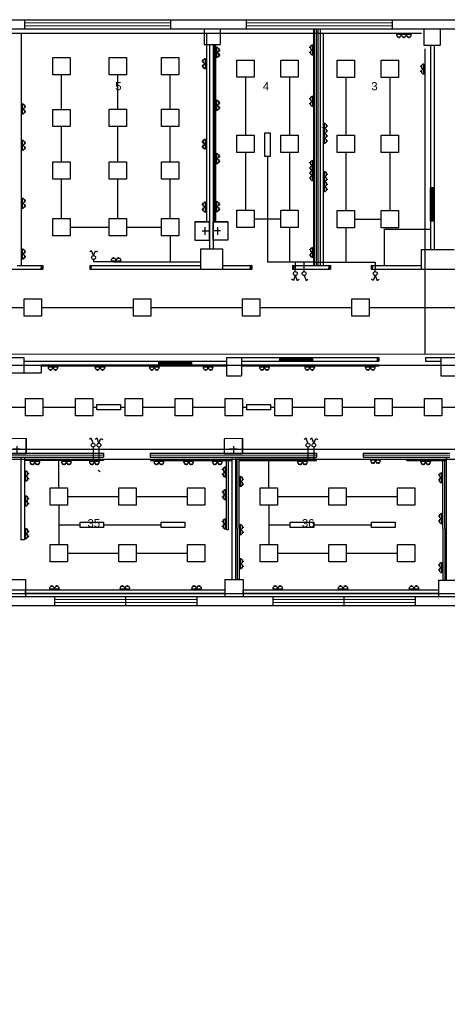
# Model space of a CAD drawing. Header units: millimetres. Extents: x -134161 to 355560, y -27497 to 30328.
# Tile 47 of 95: x 42696 to 54295, y -10813 to 15882. Entities that reach past the tile are written whole.
import ezdxf

# ---------------------------------------------------------------- set-up
doc = ezdxf.new("R2010")
doc.units = ezdxf.units.MM
doc.layers.add('0000 RAKSTLAUKUMS - LAYOUT', color=7, linetype='CONTINUOUS')
for name, color, linetype, lineweight in [('1_eksplikacija', 8, 'CONTINUOUS', 15), ('1_ESOSAS_SIENAS', 7, 'CONTINUOUS', 30), ('1_PROJ_SIENAS', 6, 'CONTINUOUS', 25), ('1_sanehnika', 8, 'CONTINUOUS', 15), ('_plans', 7, 'CONTINUOUS', 5), ('AVK-A_uzdevums', 1, 'CONTINUOUS', 30), ('AVK-V_uzdevums', 5, 'CONTINUOUS', 30)]:
    doc.layers.add(name, color=color, linetype=linetype, lineweight=lineweight)
doc.styles.add('PBL', font='arial.ttf')
doc.linetypes.add('BATTING', pattern='A,0.00254,-2.54,[134,ltypeshp.shx,S=2.54,R=0,X=-2.54,Y=0],-5.08,[134,ltypeshp.shx,S=2.54,R=180,X=2.54,Y=0],-2.54', length=10.16254)

# ---------------------------------------------------------------- blocks, each defined once
blk = doc.blocks.new('izlietne')
at = {"layer": '1_ESOSAS_SIENAS', "color": 0}
for p, q in [((-250.4, -398.68), (-250.4, 0)), ((250.5, 0), (-250.4, 0)), ((-250.4, 0), (-250.4, -398.68)), ((0, -197.63), (0, 0)), ((250.5, -398.68), (250.5, 0)), ((250.5, -398.68), (250.5, 0)), ((102.4, -120.05), (-98.7, -120.05)), ((-250.4, -398.68), (250.5, -398.68))]:
    blk.add_line(p, q, dxfattribs=at)
blk = doc.blocks.new('3stavs_sak')
at = {"layer": '1_ESOSAS_SIENAS', "linetype": 'ByBlock', "lineweight": 0}
h = blk.add_hatch(dxfattribs=at)
h.set_pattern_fill('ANSI32', color=8, scale=5, angle=-90, style=0)
h.set_pattern_definition([(315, (77916.1, 54687.67), (33.67596, 33.67596), []), (315, (77916.1, 54665.217), (33.67596, 33.67596), [])])
h.paths.add_polyline_path([(53936, 10432), (53936, 11331), (53837, 11331), (53837, 10432)])
h = blk.add_hatch(dxfattribs=at)
h.set_pattern_fill('ANSI32', color=8, scale=5, style=0)
h.set_pattern_definition([(45, (6385.11, 30703.72), (-33.67596, 33.67596), []), (45, (6407.563, 30703.72), (-33.67596, 33.67596), [])])
h.paths.add_polyline_path([(50641, 6727), (49742, 6727), (49742, 6625), (50641, 6625)])
h = blk.add_hatch(dxfattribs=at)
h.set_pattern_fill('ANSI32', color=8, scale=5, style=0)
h.set_pattern_definition([(45, (3104.31, 30601.32), (-33.67596, 33.67596), []), (45, (3126.763, 30601.32), (-33.67596, 33.67596), [])])
h.paths.add_polyline_path([(47360, 6625), (46461, 6625), (46461, 6526), (47360, 6526)])
at = {"layer": '1_ESOSAS_SIENAS', "color": 0}
for p, q in [((0, 15882), (66671, 15882)), ((42827, 15882), (42827, 15635)), ((46789, 15882), (46789, 15635)), ((48842, 15882), (48842, 15635)), ((52800, 15882), (52800, 15635)), ((36953, 15635), (59595, 15635)), ((47699, 15635), (47699, 15208)), ((48137, 15635), (48137, 15208)), ((53657, 15624), (53657, 15194)), ((54098, 15635), (54098, 15194)), ((47699, 15208), (48137, 15208)), ((47847, 15208), (47847, 9666)), ((47946, 15208), (47946, 9666)), ((53657, 15194), (54098, 15194)), ((53837, 15194), (53837, 11331)), ((53936, 15194), (53936, 11331)), ((53837, 11331), (53936, 11331)), ((53837, 10432), (53837, 9652)), ((53837, 10432), (53936, 10432)), ((53936, 10432), (53936, 9652)), ((52585, 10206), (52585, 9215)), ((52585, 10206), (53837, 10206)), ((47597, 9666), (47597, 9116)), ((47597, 9666), (48196, 9666)), ((48196, 9666), (48196, 9116)), ((53583, 9652), (53583, 9116)), ((53583, 9652), (54476, 9652)), ((41161, 9116), (43326, 9116)), ((42630, 9215), (43326, 9215)), ((43326, 9215), (43326, 9116)), ((44596, 9215), (44596, 9116)), ((44596, 9215), (47597, 9215)), ((44596, 9116), (48996, 9116)), ((48196, 9215), (48996, 9215)), ((50096, 9215), (51127, 9215)), ((50096, 9116), (51127, 9116)), ((52226, 9215), (53583, 9215)), ((52226, 9116), (54936, 9116)), ((41109, 6727), (42806, 6727)), ((42806, 6727), (42806, 6625)), ((42806, 6727), (42806, 6304)), ((48306, 6727), (48306, 6227)), ((48306, 6727), (49742, 6727)), ((48708, 6727), (48708, 6227)), ((49742, 6727), (49742, 6625)), ((50641, 6727), (50641, 6625)), ((50641, 6727), (52437, 6727)), ((53707, 6727), (53707, 6625)), ((53707, 6727), (55668, 6727)), ((54116, 6727), (54116, 6227)), ((42806, 6625), (46461, 6625)), ((43279, 6526), (46461, 6526)), ((43279, 6526), (43279, 6304)), ((46461, 6625), (46461, 6526)), ((47360, 6625), (47360, 6526)), ((47360, 6625), (48306, 6625)), ((47360, 6526), (48306, 6526)), ((48708, 6625), (49742, 6625)), ((50641, 6625), (52437, 6625)), ((53707, 6625), (54116, 6625)), ((42407, 6304), (42806, 6304)), ((42806, 6304), (43279, 6304)), ((48306, 6227), (48708, 6227)), ((54116, 6227), (54518, 6227)), ((48447, 4025), (48447, 702)), ((48447, 4025), (48546, 4025)), ((48546, 4025), (48546, 702)), ((54264, 4025), (54264, 688)), ((42354, 702), (42855, 702)), ((42855, 702), (42855, 247)), ((48256, 702), (48256, 247)), ((48256, 702), (48757, 702)), ((48757, 702), (48757, 247)), ((54056, 688), (54056, 247)), ((54056, 688), (54554, 688)), ((0, 0), (66671, 0)), ((1453, 247), (66421, 247)), ((43639, 247), (43639, -4)), ((47498, 247), (47498, -4)), ((49562, 247), (49562, -4)), ((51488, 247), (51488, -4)), ((51491, 247), (51491, -4)), ((53421, 247), (53421, -4))]:
    blk.add_line(p, q, dxfattribs=at)
at = {"layer": '1_ESOSAS_SIENAS', "color": 0, "lineweight": 5}
for p, q in [((42827, 15794), (46789, 15794)), ((48842, 15794), (52800, 15794)), ((42827, 15713), (46789, 15713)), ((48842, 15713), (52800, 15713)), ((43639, 159), (45568, 159)), ((43639, 78), (45568, 78)), ((45568, 247), (45568, -4)), ((45572, 247), (45572, -4)), ((45572, 159), (47498, 159)), ((45572, 78), (47498, 78)), ((49562, 159), (51488, 159)), ((49562, 78), (51488, 78)), ((51491, 159), (53421, 159)), ((51491, 78), (53421, 78))]:
    blk.add_line(p, q, dxfattribs=at)
at = {"layer": '1_PROJ_SIENAS', "linetype": 'ByBlock'}
for p, q in [((50746, 15635), (50746, 9215)), ((50746, 15635), (50846, 15635)), ((50846, 15635), (50846, 9215)), ((53837, 10432), (53837, 11331)), ((53936, 11331), (53936, 10432)), ((43326, 9188), (43271, 9221)), ((43326, 9149), (43271, 9181)), ((43326, 9116), (43271, 9148)), ((44652, 9182), (44596, 9215)), ((44652, 9143), (44596, 9175)), ((44652, 9110), (44596, 9142)), ((48996, 9188), (48941, 9221)), ((48996, 9149), (48941, 9181)), ((48996, 9116), (48941, 9148)), ((48996, 9215), (48996, 9116)), ((50096, 9215), (50096, 9116)), ((50152, 9182), (50096, 9215)), ((50152, 9143), (50096, 9175)), ((50152, 9110), (50096, 9142)), ((50746, 9215), (50846, 9215)), ((51126, 9188), (51071, 9221)), ((51126, 9149), (51071, 9181)), ((51126, 9116), (51071, 9148)), ((51126, 9215), (51126, 9116)), ((51127, 9215), (51127, 9116)), ((52226, 9215), (52226, 9116)), ((52226, 9215), (52226, 9116)), ((52282, 9182), (52226, 9215)), ((52282, 9143), (52226, 9175)), ((52282, 9110), (52226, 9142)), ((49742, 6727), (50641, 6727)), ((52381, 6730), (52437, 6698)), ((52381, 6696), (52437, 6664)), ((52437, 6727), (52437, 6625)), ((46461, 6625), (47360, 6625)), ((46461, 6526), (47360, 6526)), ((49742, 6625), (50641, 6625)), ((52381, 6657), (52437, 6625)), ((40270, 4125), (44968, 4125)), ((40270, 4025), (44968, 4025)), ((44968, 4125), (44968, 4025)), ((46238, 4125), (46238, 4025)), ((46238, 4125), (50746, 4125)), ((46238, 4025), (50746, 4025)), ((50746, 4125), (50746, 4025)), ((52016, 4125), (52016, 4025)), ((52016, 4125), (54367, 4125)), ((52016, 4025), (54264, 4025)), ((54262, 3969), (54294, 4025)), ((54264, 4025), (54367, 4025))]:
    blk.add_line(p, q, dxfattribs=at)
at = {"layer": '1_PROJ_SIENAS', "color": 8, "linetype": 'BATTING', "lineweight": 0, "ltscale": 3}
for p, q in [((50796, 15635), (50796, 9215)), ((40270, 4075), (44968, 4075)), ((46238, 4075), (50746, 4075)), ((52016, 4075), (54367, 4075))]:
    blk.add_line(p, q, dxfattribs=at)
at = {"layer": '1_sanehnika', "linetype": 'ByBlock'}
for p, rotation in [((47847, 10155), 270.0101832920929), ((42619, 4124), 180.0101832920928), ((48492, 4124), 180.0101832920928)]:
    blk.add_blockref('izlietne', p, dxfattribs=dict(at, rotation=rotation))
at = {"layer": '1_sanehnika', "linetype": 'ByBlock', "xscale": -1, "rotation": 89.98981670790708}
blk.add_blockref('izlietne', (47946, 10155), dxfattribs=at)
at = {"layer": '1_eksplikacija', "linetype": 'ByBlock', "style": 'PBL'}
for s, p in [('5', (45287, 13969)), ('4', (49291, 13969)), ('3', (52233, 13969)), ('35', (44535, 2121)), ('36', (50349, 2121))]:
    blk.add_text(s, height=220, dxfattribs=at).set_placement(p)

msp = doc.modelspace()

# ---------------------------------------------------------------- linework, layer by layer
at = {"layer": 'AVK-A_uzdevums'}
for p, q in [((53595, 15510), (9310, 15510)), ((42738, 15510), (42738, 9215)), ((47759, 15510), (47760, 10405)), ((50927, 15510), (50927, 9215)), ((53684, 15091), (53687, 6819)), ((45242, 9316), (47597, 9316)), ((326, 6796), (66357, 6825))]:
    msp.add_line(p, q, dxfattribs=at)
at = {"layer": 'AVK-A_uzdevums', "color": 4}
for p, q in [((50674, 9215), (50674, 15635)), ((50674, 15635), (50690, 15635)), ((50690, 15635), (50690, 9215)), ((47992, 10405), (47992, 15208)), ((48008, 15208), (48008, 10405)), ((50690, 9215), (50674, 9215)), ((43279, 6518), (48306, 6518)), ((43279, 6491), (43279, 6518)), ((43279, 6518), (48306, 6518)), ((43279, 6518), (48306, 6518)), ((48306, 6491), (43279, 6491)), ((48306, 6518), (48306, 6491)), ((49089, 6518), (48708, 6518)), ((48708, 6491), (48708, 6518)), ((52437, 6518), (48708, 6518)), ((49089, 6491), (48708, 6491)), ((49089, 6518), (52437, 6518)), ((52437, 6491), (49089, 6491)), ((52437, 6518), (52437, 6491)), ((42723, 4025), (42723, 1780)), ((42826, 4026), (42826, 1780)), ((42826, 3963), (44965, 3963)), ((44965, 3927), (42826, 3927)), ((44965, 3963), (44965, 3927)), ((46244, 3963), (48447, 3963)), ((46244, 3963), (46244, 3927)), ((46244, 3927), (48447, 3927)), ((48308, 2054), (48308, 3927)), ((48358, 2053), (48358, 3927)), ((48597, 2090), (48597, 3963)), ((50744, 3963), (48597, 3963)), ((48647, 2090), (48647, 3927)), ((48647, 3927), (50744, 3927)), ((50744, 3927), (50744, 3963)), ((53197, 3927), (53197, 3963)), ((53197, 3963), (54264, 3963)), ((53197, 3927), (54264, 3927)), ((54175, 2090), (54175, 3963)), ((54225, 2090), (54225, 3927)), ((48358, 2053), (48308, 2054)), ((48597, 2090), (48597, 702)), ((48647, 2090), (48647, 702)), ((54175, 2090), (54175, 688)), ((54225, 2090), (54225, 688)), ((42826, 1780), (42723, 1780)), ((48647, 702), (48597, 702)), ((54175, 688), (54225, 688)), ((42354, 425), (48256, 425)), ((42855, 321), (42855, 425)), ((48256, 321), (42855, 321)), ((48256, 425), (48256, 321)), ((48757, 321), (48757, 425)), ((48757, 425), (54056, 425)), ((54056, 321), (48757, 321)), ((54056, 425), (54056, 321))]:
    msp.add_line(p, q, dxfattribs=at)
at = {"layer": 'AVK-A_uzdevums', "color": 5}
for p, q in [((43826, 13451), (43826, 14386)), ((45362, 13452), (45362, 14387)), ((46775, 13452), (46775, 14387)), ((43826, 12028), (43826, 12982)), ((45362, 12028), (45362, 12982)), ((46775, 12028), (46775, 12982)), ((43826, 10489), (43826, 11558)), ((45362, 10490), (45362, 11558)), ((46775, 10490), (46775, 11559)), ((44061, 10255), (45127, 10255)), ((45597, 10255), (46540, 10255)), ((50017, 10247), (50017, 9309)), ((51542, 10243), (51542, 9309)), ((46775, 10020), (46775, 9316)), ((44647, 9618), (44597, 9587)), ((44700, 9485), (44647, 9618)), ((44700, 9485), (44754, 9618)), ((44754, 9618), (44804, 9587)), ((44700, 9380), (44700, 9316)), ((45242, 9316), (44700, 9316)), ((50674, 9309), (50017, 9309)), ((50172, 9309), (50172, 9116)), ((50172, 9052), (50172, 9116)), ((50674, 9309), (52339, 9309)), ((52339, 9309), (52339, 9116)), ((52339, 9052), (52339, 9116)), ((50118, 8814), (50067, 8845)), ((50172, 8946), (50118, 8814)), ((50172, 8946), (50224, 8814)), ((50224, 8814), (50275, 8844)), ((52285, 8814), (52234, 8845)), ((52338, 8946), (52285, 8814)), ((52338, 8946), (52391, 8814)), ((52391, 8814), (52442, 8844)), ((40329, 8076), (42821, 8076)), ((43290, 8076), (45782, 8076)), ((46252, 8076), (48743, 8076)), ((49213, 8076), (51704, 8076)), ((52174, 8076), (54666, 8076)), ((41971, 5380), (42854, 5380)), ((43324, 5380), (44207, 5380)), ((44677, 5380), (44786, 5380)), ((45427, 5380), (45560, 5380)), ((46030, 5380), (46914, 5380)), ((47383, 5380), (48267, 5380)), ((48737, 5380), (48859, 5380)), ((49500, 5380), (49620, 5380)), ((50090, 5380), (50973, 5380)), ((51443, 5380), (52326, 5380)), ((52796, 5380), (53680, 5380)), ((54149, 5380), (55033, 5380)), ((44793, 4533), (44742, 4503)), ((44845, 4400), (44793, 4533)), ((44844, 4294), (44843, 4230)), ((44845, 4400), (44900, 4531)), ((44900, 4531), (44950, 4500)), ((50621, 4533), (50570, 4503)), ((50673, 4400), (50621, 4533)), ((50672, 4294), (50671, 4230)), ((50673, 4400), (50728, 4531)), ((50728, 4531), (50778, 4500)), ((44843, 4230), (44843, 3963)), ((50671, 4230), (50671, 3963)), ((43756, 3188), (43756, 3927)), ((49455, 3188), (49455, 3927)), ((44878, 3625), (44827, 3656)), ((43991, 2954), (45381, 2954)), ((45851, 2954), (47245, 2954)), ((49690, 2954), (51081, 2954)), ((51551, 2954), (52944, 2954)), ((43756, 2719), (43756, 1649)), ((49455, 2719), (49455, 1649)), ((43991, 1415), (45381, 1415)), ((45851, 1415), (47245, 1415)), ((49690, 1415), (51081, 1415)), ((51551, 1415), (52944, 1415))]:
    msp.add_line(p, q, dxfattribs=at)
at = {"layer": 'AVK-A_uzdevums', "color": 3}
for p, q in [((49417, 12170), (49417, 9309)), ((50017, 9309), (49417, 9309)), ((50410, 9116), (50410, 9309)), ((50410, 9052), (50410, 9116)), ((50409, 8946), (50462, 8814)), ((50462, 8814), (50513, 8844)), ((44638, 4533), (44587, 4503)), ((44689, 4400), (44638, 4533)), ((44688, 4294), (44688, 4230)), ((50464, 4533), (50413, 4503)), ((50515, 4400), (50464, 4533)), ((50515, 4294), (50514, 4230)), ((44688, 4230), (44688, 3963)), ((50514, 4230), (50514, 3963)), ((43756, 2184), (44332, 2184)), ((44973, 2184), (46536, 2184)), ((49455, 2184), (50031, 2184)), ((50672, 2184), (52235, 2184))]:
    msp.add_line(p, q, dxfattribs=at)
at = {"layer": 'AVK-A_uzdevums', "color": 1}
for p, q in [((29767, 6518), (66012, 6518)), ((35577, 6518), (66272, 6518)), ((56570, 4230), (30833, 4230)), ((37559, 3963), (57196, 3963)), ((326, 321), (66421, 321))]:
    msp.add_line(p, q, dxfattribs=at)
at = {"layer": 'AVK-A_uzdevums', "color": 3}
for points in [[(49344, 12811), (49490, 12811), (49490, 12170), (49344, 12170)], [(44786, 5307), (44786, 5453), (45427, 5453), (45427, 5307)], [(48859, 5307), (48859, 5453), (49500, 5453), (49500, 5307)], [(44332, 2111), (44332, 2257), (44973, 2257), (44973, 2111)], [(46536, 2111), (46536, 2257), (47177, 2257), (47177, 2111)], [(50031, 2111), (50031, 2257), (50672, 2257), (50672, 2111)], [(52235, 2111), (52235, 2257), (52876, 2257), (52876, 2111)]]:
    msp.add_lwpolyline(points, close=True, dxfattribs=at)
at = {"layer": 'AVK-A_uzdevums', "color": 5}
for centre in [(44700, 9433), (50172, 8999), (52339, 8999), (44845, 4347), (50673, 4347)]:
    msp.add_circle(centre, 52.7, dxfattribs=at)
at = {"layer": 'AVK-A_uzdevums', "color": 3}
for centre in [(50410, 8999), (44689, 4347), (50515, 4347)]:
    msp.add_circle(centre, 52.7, dxfattribs=at)
at = {"layer": 'AVK-V_uzdevums', "color": 1}
for p, q in [((53049, 15484), (52913, 15484)), ((52981, 15484), (52981, 15510)), ((53185, 15484), (53049, 15484)), ((53117, 15484), (53117, 15510)), ((53321, 15484), (53185, 15484)), ((53253, 15484), (53253, 15510)), ((52935, 15416), (52981, 15416)), ((52981, 15416), (53028, 15416)), ((52981, 15416), (52981, 15383)), ((53071, 15416), (53117, 15416)), ((53117, 15416), (53164, 15416)), ((53117, 15416), (53117, 15383)), ((53206, 15416), (53253, 15416)), ((53253, 15416), (53300, 15416)), ((53253, 15416), (53253, 15383)), ((47666, 14756), (47633, 14756)), ((47666, 14803), (47666, 14756)), ((47666, 14756), (47666, 14710)), ((47734, 14688), (47734, 14824)), ((47734, 14756), (47760, 14756)), ((47734, 14552), (47734, 14688)), ((47666, 14620), (47633, 14620)), ((47666, 14667), (47666, 14620)), ((47666, 14620), (47666, 14574)), ((47734, 14620), (47760, 14620)), ((53590, 14611), (53558, 14611)), ((53590, 14476), (53558, 14476)), ((53590, 14658), (53590, 14611)), ((53590, 14611), (53590, 14565)), ((53590, 14522), (53590, 14476)), ((53590, 14476), (53590, 14429)), ((53658, 14543), (53658, 14679)), ((53658, 14611), (53684, 14611)), ((53658, 14408), (53658, 14543)), ((53658, 14476), (53684, 14476)), ((42764, 13531), (42738, 13531)), ((42764, 13395), (42738, 13395)), ((42764, 13599), (42764, 13463)), ((42764, 13463), (42764, 13327)), ((42832, 13531), (42832, 13577)), ((42832, 13484), (42832, 13531)), ((42832, 13531), (42865, 13531)), ((42832, 13395), (42832, 13441)), ((42832, 13348), (42832, 13395)), ((42832, 13395), (42865, 13395)), ((50953, 13004), (50927, 13004)), ((50953, 12868), (50927, 12868)), ((50953, 13072), (50953, 12936)), ((50953, 12936), (50953, 12800)), ((51021, 13004), (51021, 13051)), ((51021, 12957), (51021, 13004)), ((51021, 13004), (51054, 13004)), ((51021, 12868), (51021, 12915)), ((51021, 12821), (51021, 12868)), ((51021, 12868), (51054, 12868)), ((42764, 12613), (42764, 12477)), ((42832, 12545), (42832, 12592)), ((47666, 12575), (47633, 12575)), ((47666, 12621), (47666, 12575)), ((47666, 12575), (47666, 12528)), ((47734, 12507), (47734, 12643)), ((47734, 12575), (47760, 12575)), ((50953, 12732), (50927, 12732)), ((50953, 12596), (50927, 12596)), ((50953, 12800), (50953, 12664)), ((50953, 12664), (50953, 12528)), ((51021, 12732), (51021, 12779)), ((51021, 12685), (51021, 12732)), ((51021, 12732), (51054, 12732)), ((51021, 12596), (51021, 12643)), ((51021, 12549), (51021, 12596)), ((51021, 12596), (51054, 12596)), ((42764, 12545), (42738, 12545)), ((42764, 12409), (42738, 12409)), ((42764, 12477), (42764, 12341)), ((42832, 12498), (42832, 12545)), ((42832, 12545), (42865, 12545)), ((42832, 12409), (42832, 12456)), ((42832, 12363), (42832, 12409)), ((42832, 12409), (42865, 12409)), ((47666, 12439), (47633, 12439)), ((47666, 12486), (47666, 12439)), ((47666, 12439), (47666, 12392)), ((47734, 12371), (47734, 12507)), ((47734, 12439), (47760, 12439)), ((50953, 11765), (50953, 11630)), ((50953, 11697), (50927, 11697)), ((50953, 11562), (50927, 11562)), ((50953, 11630), (50953, 11494)), ((50953, 11494), (50953, 11358)), ((51021, 11697), (51021, 11744)), ((51021, 11651), (51021, 11697)), ((51021, 11697), (51054, 11697)), ((51021, 11562), (51021, 11608)), ((51021, 11515), (51021, 11562)), ((51021, 11562), (51054, 11562)), ((50953, 11426), (50927, 11426)), ((50953, 11290), (50927, 11290)), ((50953, 11358), (50953, 11222)), ((51021, 11426), (51021, 11472)), ((51021, 11379), (51021, 11426)), ((51021, 11426), (51054, 11426)), ((51021, 11290), (51021, 11336)), ((51021, 11243), (51021, 11290)), ((51021, 11290), (51054, 11290)), ((42764, 10970), (42738, 10970)), ((42764, 11038), (42764, 10902)), ((42832, 10970), (42832, 11017)), ((42832, 10924), (42832, 10970)), ((42832, 10970), (42865, 10970)), ((42764, 10834), (42738, 10834)), ((42764, 10902), (42764, 10766)), ((42832, 10834), (42832, 10881)), ((42832, 10788), (42832, 10834)), ((42832, 10834), (42865, 10834)), ((47666, 10872), (47634, 10872)), ((47666, 10736), (47634, 10736)), ((47666, 10918), (47666, 10872)), ((47666, 10872), (47666, 10825)), ((47666, 10782), (47666, 10736)), ((47666, 10736), (47666, 10689)), ((47734, 10804), (47734, 10940)), ((47734, 10872), (47760, 10872)), ((47734, 10668), (47734, 10804)), ((47734, 10736), (47760, 10736)), ((42764, 9662), (42764, 9526)), ((42832, 9594), (42832, 9641)), ((42764, 9594), (42738, 9594)), ((42764, 9459), (42738, 9459)), ((42764, 9526), (42764, 9391)), ((42832, 9548), (42832, 9594)), ((42832, 9594), (42865, 9594)), ((42832, 9459), (42832, 9505)), ((42832, 9412), (42832, 9459)), ((42832, 9459), (42865, 9459)), ((45242, 9410), (45195, 9410)), ((45242, 9410), (45242, 9443)), ((45289, 9410), (45242, 9410)), ((45378, 9410), (45331, 9410)), ((45378, 9410), (45378, 9443)), ((45424, 9410), (45378, 9410)), ((45174, 9342), (45310, 9342)), ((45242, 9342), (45242, 9316)), ((45310, 9342), (45446, 9342)), ((45378, 9342), (45378, 9316)), ((52347, 3938), (52211, 3938)), ((52232, 3870), (52279, 3870)), ((52279, 3938), (52279, 3963)), ((52279, 3870), (52326, 3870)), ((52279, 3870), (52279, 3837)), ((52483, 3938), (52347, 3938)), ((52368, 3870), (52415, 3870)), ((52415, 3938), (52415, 3963)), ((52415, 3870), (52462, 3870)), ((52415, 3870), (52415, 3837))]:
    msp.add_line(p, q, dxfattribs=at)
at = {"layer": 'AVK-V_uzdevums', "color": 4}
for p, q in [((48034, 15061), (48008, 15061)), ((48034, 15129), (48034, 14993)), ((48034, 14993), (48034, 14857)), ((48102, 15061), (48102, 15107)), ((48102, 15014), (48102, 15061)), ((48102, 15061), (48134, 15061)), ((48102, 14925), (48102, 14971)), ((50581, 15130), (50548, 15130)), ((50581, 14994), (50548, 14994)), ((50581, 15177), (50581, 15130)), ((50581, 15130), (50581, 15083)), ((50581, 15041), (50581, 14994)), ((50581, 14994), (50581, 14947)), ((50649, 15062), (50649, 15198)), ((50649, 15130), (50674, 15130)), ((50649, 14926), (50649, 15062)), ((50649, 14994), (50674, 14994)), ((48034, 14925), (48008, 14925)), ((48102, 14878), (48102, 14925)), ((48102, 14925), (48134, 14925)), ((48034, 13631), (48008, 13631)), ((48034, 13698), (48034, 13563)), ((48102, 13631), (48102, 13677)), ((48102, 13584), (48102, 13631)), ((48102, 13631), (48134, 13631)), ((50581, 13739), (50548, 13739)), ((50581, 13785), (50581, 13739)), ((50581, 13739), (50581, 13692)), ((50581, 13649), (50581, 13603)), ((50649, 13671), (50649, 13807)), ((50649, 13739), (50674, 13739)), ((50649, 13535), (50649, 13671)), ((48034, 13495), (48008, 13495)), ((48034, 13563), (48034, 13427)), ((48102, 13495), (48102, 13541)), ((48102, 13448), (48102, 13495)), ((48102, 13495), (48134, 13495)), ((50581, 13603), (50548, 13603)), ((50581, 13603), (50581, 13556)), ((50649, 13603), (50674, 13603)), ((48034, 12183), (48008, 12183)), ((48034, 12047), (48008, 12047)), ((48034, 12251), (48034, 12115)), ((48034, 12115), (48034, 11979)), ((48102, 12183), (48102, 12229)), ((48102, 12136), (48102, 12183)), ((48102, 12183), (48134, 12183)), ((48102, 12047), (48102, 12093)), ((48102, 12000), (48102, 12047)), ((48102, 12047), (48134, 12047)), ((50581, 12044), (50581, 11997)), ((50649, 11929), (50649, 12065)), ((50581, 11997), (50548, 11997)), ((50581, 11861), (50548, 11861)), ((50581, 11997), (50581, 11950)), ((50581, 11908), (50581, 11861)), ((50581, 11861), (50581, 11814)), ((50581, 11772), (50581, 11725)), ((50649, 11997), (50674, 11997)), ((50649, 11793), (50649, 11929)), ((50649, 11861), (50674, 11861)), ((50649, 11657), (50649, 11793)), ((50581, 11725), (50548, 11725)), ((50581, 11589), (50548, 11589)), ((50581, 11725), (50581, 11679)), ((50581, 11636), (50581, 11589)), ((50581, 11589), (50581, 11543)), ((50649, 11725), (50674, 11725)), ((50649, 11521), (50649, 11657)), ((50649, 11589), (50674, 11589)), ((48034, 10950), (48034, 10814)), ((48034, 10882), (48008, 10882)), ((48034, 10746), (48008, 10746)), ((48034, 10814), (48034, 10678)), ((48102, 10882), (48102, 10929)), ((48102, 10835), (48102, 10882)), ((48102, 10882), (48134, 10882)), ((48102, 10746), (48102, 10793)), ((48102, 10699), (48102, 10746)), ((48102, 10746), (48134, 10746)), ((50581, 9638), (50548, 9638)), ((50581, 9685), (50581, 9638)), ((50581, 9638), (50581, 9591)), ((50649, 9570), (50649, 9706)), ((50649, 9638), (50674, 9638)), ((50581, 9502), (50548, 9502)), ((50581, 9549), (50581, 9502)), ((50581, 9502), (50581, 9455)), ((50649, 9434), (50649, 9570)), ((50649, 9502), (50674, 9502)), ((43600, 6465), (43464, 6465)), ((43532, 6465), (43532, 6491)), ((43736, 6465), (43600, 6465)), ((43668, 6465), (43668, 6491)), ((44874, 6465), (44738, 6465)), ((44806, 6465), (44806, 6491)), ((45010, 6465), (44874, 6465)), ((44942, 6465), (44942, 6491)), ((46349, 6465), (46213, 6465)), ((46281, 6465), (46281, 6491)), ((46485, 6465), (46349, 6465)), ((46417, 6465), (46417, 6491)), ((47806, 6465), (47670, 6465)), ((47738, 6465), (47738, 6491)), ((47942, 6465), (47806, 6465)), ((47874, 6465), (47874, 6491)), ((49335, 6465), (49199, 6465)), ((49267, 6465), (49267, 6491)), ((49471, 6465), (49335, 6465)), ((49403, 6465), (49403, 6491)), ((50563, 6465), (50427, 6465)), ((50495, 6465), (50495, 6491)), ((50698, 6465), (50563, 6465)), ((50630, 6465), (50630, 6491)), ((52204, 6465), (52069, 6465)), ((52137, 6465), (52137, 6491)), ((52340, 6465), (52204, 6465)), ((52272, 6465), (52272, 6491)), ((43486, 6398), (43532, 6398)), ((43532, 6398), (43579, 6398)), ((43532, 6398), (43532, 6365)), ((43622, 6398), (43668, 6398)), ((43668, 6398), (43715, 6398)), ((43668, 6398), (43668, 6365)), ((44760, 6398), (44806, 6398)), ((44806, 6398), (44853, 6398)), ((44806, 6398), (44806, 6365)), ((44896, 6398), (44942, 6398)), ((44942, 6398), (44989, 6398)), ((44942, 6398), (44942, 6365)), ((46234, 6398), (46281, 6398)), ((46281, 6398), (46327, 6398)), ((46281, 6398), (46281, 6365)), ((46370, 6398), (46417, 6398)), ((46417, 6398), (46463, 6398)), ((46417, 6398), (46417, 6365)), ((47692, 6398), (47738, 6398)), ((47738, 6398), (47785, 6398)), ((47738, 6398), (47738, 6365)), ((47828, 6398), (47874, 6398)), ((47874, 6398), (47921, 6398)), ((47874, 6398), (47874, 6365)), ((49220, 6398), (49267, 6398)), ((49267, 6398), (49314, 6398)), ((49267, 6398), (49267, 6365)), ((49356, 6398), (49403, 6398)), ((49403, 6398), (49450, 6398)), ((49403, 6398), (49403, 6365)), ((50448, 6398), (50495, 6398)), ((50495, 6398), (50541, 6398)), ((50495, 6398), (50495, 6365)), ((50584, 6398), (50630, 6398)), ((50630, 6398), (50677, 6398)), ((50630, 6398), (50630, 6365)), ((52090, 6398), (52137, 6398)), ((52137, 6398), (52183, 6398)), ((52137, 6398), (52137, 6365)), ((52226, 6398), (52272, 6398)), ((52272, 6398), (52319, 6398)), ((52272, 6398), (52272, 6365)), ((43108, 3901), (42972, 3901)), ((42993, 3833), (43040, 3833)), ((43040, 3901), (43040, 3927)), ((43040, 3833), (43087, 3833)), ((43040, 3833), (43040, 3800)), ((43244, 3901), (43108, 3901)), ((43129, 3833), (43176, 3833)), ((43176, 3901), (43176, 3927)), ((43176, 3833), (43222, 3833)), ((43176, 3833), (43176, 3800)), ((43963, 3901), (43827, 3901)), ((43848, 3833), (43895, 3833)), ((43895, 3901), (43895, 3927)), ((43895, 3833), (43942, 3833)), ((43895, 3833), (43895, 3800)), ((44099, 3901), (43963, 3901)), ((43984, 3833), (44031, 3833)), ((44031, 3901), (44031, 3927)), ((44031, 3833), (44078, 3833)), ((44031, 3833), (44031, 3800)), ((44722, 3901), (44586, 3901)), ((44607, 3833), (44654, 3833)), ((44654, 3901), (44654, 3927)), ((44654, 3833), (44701, 3833)), ((44654, 3833), (44654, 3800)), ((44858, 3901), (44722, 3901)), ((44743, 3833), (44790, 3833)), ((44790, 3901), (44790, 3927)), ((44790, 3833), (44837, 3833)), ((44790, 3833), (44790, 3800)), ((46472, 3901), (46336, 3901)), ((46357, 3833), (46404, 3833)), ((46404, 3901), (46404, 3927)), ((46404, 3833), (46450, 3833)), ((46404, 3833), (46404, 3800)), ((46608, 3901), (46472, 3901)), ((46493, 3833), (46540, 3833)), ((46540, 3901), (46540, 3927)), ((46540, 3833), (46586, 3833)), ((46540, 3833), (46540, 3800)), ((47278, 3901), (47142, 3901)), ((47163, 3833), (47210, 3833)), ((47210, 3901), (47210, 3927)), ((47210, 3833), (47257, 3833)), ((47210, 3833), (47210, 3800)), ((47414, 3901), (47278, 3901)), ((47299, 3833), (47346, 3833)), ((47346, 3901), (47346, 3927)), ((47346, 3833), (47392, 3833)), ((47346, 3833), (47346, 3800)), ((48056, 3901), (47920, 3901)), ((47941, 3833), (47988, 3833)), ((47988, 3901), (47988, 3927)), ((47988, 3833), (48035, 3833)), ((47988, 3833), (47988, 3800)), ((48192, 3901), (48056, 3901)), ((48077, 3833), (48124, 3833)), ((48124, 3901), (48124, 3927)), ((48124, 3833), (48171, 3833)), ((48124, 3833), (48124, 3800)), ((48282, 3616), (48282, 3752)), ((50366, 3901), (50230, 3901)), ((50252, 3833), (50298, 3833)), ((50298, 3901), (50298, 3927)), ((50298, 3833), (50345, 3833)), ((50298, 3833), (50298, 3800)), ((50502, 3901), (50366, 3901)), ((50387, 3833), (50434, 3833)), ((50434, 3901), (50434, 3927)), ((50434, 3833), (50481, 3833)), ((50434, 3833), (50434, 3800)), ((53707, 3901), (53571, 3901)), ((53592, 3833), (53639, 3833)), ((53639, 3901), (53639, 3927)), ((53639, 3833), (53686, 3833)), ((53639, 3833), (53639, 3800)), ((53843, 3901), (53707, 3901)), ((53728, 3833), (53775, 3833)), ((53775, 3901), (53775, 3927)), ((53775, 3833), (53821, 3833)), ((53775, 3833), (53775, 3800)), ((42851, 3577), (42826, 3577)), ((42851, 3645), (42851, 3509)), ((42851, 3509), (42851, 3373)), ((42919, 3577), (42919, 3624)), ((42919, 3530), (42919, 3577)), ((42919, 3577), (42952, 3577)), ((42919, 3441), (42919, 3488)), ((48214, 3684), (48182, 3684)), ((48214, 3548), (48182, 3548)), ((48214, 3731), (48214, 3684)), ((48214, 3684), (48214, 3637)), ((48214, 3595), (48214, 3548)), ((48214, 3548), (48214, 3501)), ((48282, 3684), (48308, 3684)), ((48282, 3480), (48282, 3616)), ((48282, 3548), (48308, 3548)), ((48673, 3496), (48673, 3360)), ((48741, 3428), (48741, 3475)), ((54081, 3529), (54049, 3529)), ((54081, 3576), (54081, 3529)), ((54081, 3529), (54081, 3482)), ((54149, 3461), (54149, 3597)), ((54149, 3529), (54175, 3529)), ((42851, 3441), (42826, 3441)), ((42919, 3395), (42919, 3441)), ((42919, 3441), (42952, 3441)), ((48673, 3428), (48647, 3428)), ((48673, 3293), (48647, 3293)), ((48673, 3360), (48673, 3225)), ((48741, 3382), (48741, 3428)), ((48741, 3428), (48773, 3428)), ((48741, 3293), (48741, 3339)), ((48741, 3246), (48741, 3293)), ((48741, 3293), (48773, 3293)), ((54081, 3393), (54049, 3393)), ((54081, 3440), (54081, 3393)), ((54081, 3393), (54081, 3347)), ((54149, 3325), (54149, 3461)), ((54149, 3393), (54175, 3393)), ((42851, 2971), (42851, 2835)), ((42919, 2903), (42919, 2950)), ((48214, 3070), (48182, 3070)), ((48214, 3116), (48214, 3070)), ((48214, 3070), (48214, 3023)), ((48214, 2980), (48214, 2934)), ((48282, 3002), (48282, 3138)), ((48282, 3070), (48308, 3070)), ((48282, 2866), (48282, 3002)), ((42851, 2903), (42826, 2903)), ((42851, 2767), (42826, 2767)), ((42851, 2835), (42851, 2699)), ((42919, 2856), (42919, 2903)), ((42919, 2903), (42952, 2903)), ((42919, 2767), (42919, 2814)), ((42919, 2720), (42919, 2767)), ((42919, 2767), (42952, 2767)), ((48214, 2934), (48182, 2934)), ((48214, 2934), (48214, 2887)), ((48282, 2934), (48308, 2934)), ((54081, 2425), (54049, 2425)), ((54081, 2472), (54081, 2425)), ((54081, 2425), (54081, 2379)), ((54149, 2357), (54149, 2493)), ((54149, 2425), (54175, 2425)), ((48214, 2280), (48182, 2280)), ((48214, 2144), (48182, 2144)), ((48214, 2327), (48214, 2280)), ((48214, 2280), (48214, 2233)), ((48214, 2191), (48214, 2144)), ((48214, 2144), (48214, 2098)), ((48282, 2212), (48282, 2348)), ((48282, 2280), (48308, 2280)), ((48282, 2076), (48282, 2212)), ((48282, 2144), (48308, 2144)), ((48673, 2191), (48673, 2055)), ((48741, 2123), (48741, 2170)), ((54081, 2289), (54049, 2289)), ((54081, 2336), (54081, 2289)), ((54081, 2289), (54081, 2243)), ((54149, 2221), (54149, 2357)), ((54149, 2289), (54175, 2289)), ((42851, 2017), (42826, 2017)), ((42851, 1881), (42826, 1881)), ((42851, 2084), (42851, 1949)), ((42851, 1949), (42851, 1813)), ((42919, 2017), (42919, 2063)), ((42919, 1970), (42919, 2017)), ((42919, 2017), (42952, 2017)), ((42919, 1881), (42919, 1927)), ((42919, 1834), (42919, 1881)), ((42919, 1881), (42952, 1881)), ((48673, 2123), (48647, 2123)), ((48673, 1987), (48647, 1987)), ((48673, 2055), (48673, 1919)), ((48741, 2077), (48741, 2123)), ((48741, 2123), (48773, 2123)), ((48741, 1987), (48741, 2034)), ((48741, 1941), (48741, 1987)), ((48741, 1987), (48773, 1987)), ((48673, 1200), (48647, 1200)), ((48673, 1268), (48673, 1132)), ((48673, 1132), (48673, 996)), ((48741, 1200), (48741, 1246)), ((48741, 1153), (48741, 1200)), ((48741, 1200), (48773, 1200)), ((48741, 1064), (48741, 1110)), ((54081, 1095), (54049, 1095)), ((54081, 1142), (54081, 1095)), ((54081, 1095), (54081, 1048)), ((54149, 1027), (54149, 1163)), ((54149, 1095), (54175, 1095)), ((48673, 1064), (48647, 1064)), ((48741, 1017), (48741, 1064)), ((48741, 1064), (48773, 1064)), ((54081, 959), (54049, 959)), ((54081, 1006), (54081, 959)), ((54081, 959), (54081, 913)), ((54149, 891), (54149, 1027)), ((54149, 959), (54175, 959)), ((43568, 519), (43568, 551)), ((43704, 519), (43704, 551)), ((45481, 519), (45481, 551)), ((45617, 519), (45617, 551)), ((47424, 519), (47424, 551)), ((47560, 519), (47560, 551)), ((49627, 519), (49627, 551)), ((49763, 519), (49763, 551)), ((51397, 519), (51397, 551)), ((51533, 519), (51533, 551)), ((53323, 519), (53323, 551)), ((53459, 519), (53459, 551)), ((43500, 451), (43636, 451)), ((43568, 519), (43521, 519)), ((43614, 519), (43568, 519)), ((43568, 451), (43568, 425)), ((43636, 451), (43772, 451)), ((43704, 519), (43657, 519)), ((43750, 519), (43704, 519)), ((43704, 451), (43704, 425)), ((45413, 451), (45549, 451)), ((45481, 519), (45434, 519)), ((45527, 519), (45481, 519)), ((45481, 451), (45481, 425)), ((45549, 451), (45685, 451)), ((45617, 519), (45570, 519)), ((45663, 519), (45617, 519)), ((45617, 451), (45617, 425)), ((47356, 451), (47492, 451)), ((47424, 519), (47378, 519)), ((47471, 519), (47424, 519)), ((47424, 451), (47424, 425)), ((47492, 451), (47628, 451)), ((47560, 519), (47514, 519)), ((47607, 519), (47560, 519)), ((47560, 451), (47560, 425)), ((49559, 451), (49695, 451)), ((49627, 519), (49580, 519)), ((49674, 519), (49627, 519)), ((49627, 451), (49627, 425)), ((49695, 451), (49831, 451)), ((49763, 519), (49716, 519)), ((49810, 519), (49763, 519)), ((49763, 451), (49763, 425)), ((51329, 451), (51465, 451)), ((51397, 519), (51350, 519)), ((51444, 519), (51397, 519)), ((51397, 451), (51397, 425)), ((51465, 451), (51601, 451)), ((51533, 519), (51486, 519)), ((51580, 519), (51533, 519)), ((51533, 451), (51533, 425)), ((53255, 451), (53391, 451)), ((53323, 519), (53277, 519)), ((53370, 519), (53323, 519)), ((53323, 451), (53323, 425)), ((53391, 451), (53527, 451)), ((53459, 519), (53413, 519)), ((53506, 519), (53459, 519)), ((53459, 451), (53459, 425))]:
    msp.add_line(p, q, dxfattribs=at)
at = {"layer": 'AVK-V_uzdevums', "color": 5}
for p, q in [((48823, 14320), (48823, 12753)), ((50017, 14320), (50017, 12753)), ((51542, 14316), (51542, 12749)), ((52736, 14316), (52736, 12749)), ((48823, 12283), (48823, 10716)), ((50017, 12283), (50017, 10716)), ((51542, 12280), (51542, 10713)), ((52736, 12280), (52736, 10713)), ((49058, 10481), (49782, 10481)), ((51777, 10478), (52501, 10478))]:
    msp.add_line(p, q, dxfattribs=at)
for points in [[(43591, 14856), (44061, 14856), (44061, 14386), (43591, 14386)], [(45127, 14856), (45597, 14856), (45597, 14387), (45127, 14387)], [(46540, 14856), (47010, 14856), (47010, 14387), (46540, 14387)], [(48588, 14789), (49058, 14789), (49058, 14320), (48588, 14320)], [(49782, 14789), (50252, 14789), (50252, 14320), (49782, 14320)], [(51307, 14785), (51777, 14785), (51777, 14316), (51307, 14316)], [(52501, 14785), (52971, 14785), (52971, 14316), (52501, 14316)], [(43591, 13451), (44061, 13451), (44061, 12982), (43591, 12982)], [(45127, 13452), (45597, 13452), (45597, 12982), (45127, 12982)], [(46540, 13452), (47010, 13452), (47010, 12982), (46540, 12982)], [(48588, 12753), (49058, 12753), (49058, 12283), (48588, 12283)], [(49782, 12753), (50252, 12753), (50252, 12283), (49782, 12283)], [(51307, 12749), (51777, 12749), (51777, 12280), (51307, 12280)], [(52501, 12749), (52971, 12749), (52971, 12280), (52501, 12280)], [(43591, 12028), (44061, 12028), (44061, 11558), (43591, 11558)], [(45127, 12028), (45597, 12028), (45597, 11558), (45127, 11558)], [(46540, 12028), (47010, 12028), (47010, 11559), (46540, 11559)], [(48588, 10716), (49058, 10716), (49058, 10247), (48588, 10247)], [(49782, 10716), (50252, 10716), (50252, 10247), (49782, 10247)], [(51307, 10713), (51777, 10713), (51777, 10243), (51307, 10243)], [(52501, 10713), (52971, 10713), (52971, 10243), (52501, 10243)], [(43591, 10489), (44061, 10489), (44061, 10020), (43591, 10020)], [(45127, 10490), (45597, 10490), (45597, 10020), (45127, 10020)], [(46540, 10490), (47010, 10490), (47010, 10020), (46540, 10020)], [(42821, 8311), (43290, 8311), (43290, 7842), (42821, 7842)], [(42821, 8311), (43290, 8311), (43290, 7842), (42821, 7842)], [(45782, 8311), (46252, 8311), (46252, 7842), (45782, 7842)], [(45782, 8311), (46252, 8311), (46252, 7842), (45782, 7842)], [(48743, 8311), (49213, 8311), (49213, 7842), (48743, 7842)], [(48743, 8311), (49213, 8311), (49213, 7842), (48743, 7842)], [(51704, 8311), (52174, 8311), (52174, 7842), (51704, 7842)], [(51704, 8311), (52174, 8311), (52174, 7842), (51704, 7842)], [(42854, 5615), (43324, 5615), (43324, 5145), (42854, 5145)], [(42854, 5615), (43324, 5615), (43324, 5145), (42854, 5145)], [(44207, 5615), (44677, 5615), (44677, 5145), (44207, 5145)], [(44207, 5615), (44677, 5615), (44677, 5145), (44207, 5145)], [(45560, 5615), (46030, 5615), (46030, 5145), (45560, 5145)], [(45560, 5615), (46030, 5615), (46030, 5145), (45560, 5145)], [(45560, 5615), (46030, 5615), (46030, 5145), (45560, 5145)], [(45560, 5615), (46030, 5615), (46030, 5145), (45560, 5145)], [(45560, 5615), (46030, 5615), (46030, 5145), (45560, 5145)], [(45560, 5615), (46030, 5615), (46030, 5145), (45560, 5145)], [(46914, 5615), (47383, 5615), (47383, 5145), (46914, 5145)], [(46914, 5615), (47383, 5615), (47383, 5145), (46914, 5145)], [(48267, 5615), (48737, 5615), (48737, 5145), (48267, 5145)], [(48267, 5615), (48737, 5615), (48737, 5145), (48267, 5145)], [(49620, 5615), (50090, 5615), (50090, 5145), (49620, 5145)], [(49620, 5615), (50090, 5615), (50090, 5145), (49620, 5145)], [(49620, 5615), (50090, 5615), (50090, 5145), (49620, 5145)], [(49620, 5615), (50090, 5615), (50090, 5145), (49620, 5145)], [(50973, 5615), (51443, 5615), (51443, 5145), (50973, 5145)], [(50973, 5615), (51443, 5615), (51443, 5145), (50973, 5145)], [(52326, 5615), (52796, 5615), (52796, 5145), (52326, 5145)], [(52326, 5615), (52796, 5615), (52796, 5145), (52326, 5145)], [(52326, 5615), (52796, 5615), (52796, 5145), (52326, 5145)], [(52326, 5615), (52796, 5615), (52796, 5145), (52326, 5145)], [(52326, 5615), (52796, 5615), (52796, 5145), (52326, 5145)], [(52326, 5615), (52796, 5615), (52796, 5145), (52326, 5145)], [(53680, 5615), (54149, 5615), (54149, 5145), (53680, 5145)], [(53680, 5615), (54149, 5615), (54149, 5145), (53680, 5145)], [(43521, 3188), (43991, 3188), (43991, 2719), (43521, 2719)], [(43521, 3188), (43991, 3188), (43991, 2719), (43521, 2719)], [(45381, 3188), (45851, 3188), (45851, 2719), (45381, 2719)], [(47245, 3188), (47715, 3188), (47715, 2719), (47245, 2719)], [(47245, 3188), (47715, 3188), (47715, 2719), (47245, 2719)], [(49220, 3188), (49690, 3188), (49690, 2719), (49220, 2719)], [(49220, 3188), (49690, 3188), (49690, 2719), (49220, 2719)], [(51081, 3188), (51551, 3188), (51551, 2719), (51081, 2719)], [(52944, 3188), (53414, 3188), (53414, 2719), (52944, 2719)], [(52944, 3188), (53414, 3188), (53414, 2719), (52944, 2719)], [(43521, 1649), (43991, 1649), (43991, 1180), (43521, 1180)], [(43521, 1649), (43991, 1649), (43991, 1180), (43521, 1180)], [(45381, 1649), (45851, 1649), (45851, 1180), (45381, 1180)], [(47245, 1649), (47715, 1649), (47715, 1180), (47245, 1180)], [(47245, 1649), (47715, 1649), (47715, 1180), (47245, 1180)], [(49220, 1649), (49690, 1649), (49690, 1180), (49220, 1180)], [(49220, 1649), (49690, 1649), (49690, 1180), (49220, 1180)], [(51081, 1649), (51551, 1649), (51551, 1180), (51081, 1180)], [(52944, 1649), (53414, 1649), (53414, 1180), (52944, 1180)], [(52944, 1649), (53414, 1649), (53414, 1180), (52944, 1180)]]:
    msp.add_lwpolyline(points, close=True, dxfattribs=at)
at = {"layer": 'AVK-V_uzdevums', "color": 1}
for centre, start, end in [((52981, 15484), 180, 0), ((53117, 15484), 180, 0), ((53253, 15484), 180, 0), ((47734, 14756), 90, 270), ((47734, 14620), 90, 270), ((53658, 14611), 90, 270), ((53658, 14476), 90, 270), ((42764, 13531), 270, 90), ((42764, 13395), 270, 90), ((50953, 13004), 270, 90), ((50953, 12868), 270, 90), ((42764, 12545), 270, 90), ((47734, 12575), 90, 270), ((50953, 12732), 270, 90), ((50953, 12596), 270, 90), ((42764, 12409), 270, 90), ((47734, 12439), 90, 270), ((50953, 11697), 270, 90), ((50953, 11562), 270, 90), ((50953, 11426), 270, 90), ((50953, 11290), 270, 90), ((42764, 10970), 270, 90), ((42764, 10834), 270, 90), ((47734, 10872), 90, 270), ((47734, 10736), 90, 270), ((42764, 9594), 270, 90), ((42764, 9459), 270, 90), ((45242, 9342), 0, 180), ((45378, 9342), 0, 180), ((52279, 3938), 180, 0), ((52415, 3938), 180, 0)]:
    msp.add_arc(centre, 68, start, end, dxfattribs=at)
at = {"layer": 'AVK-V_uzdevums', "color": 4}
for centre, start, end in [((48034, 15061), 270, 90), ((48034, 14925), 270, 90), ((50649, 15130), 90, 270), ((50649, 14994), 90, 270), ((48034, 13631), 270, 90), ((50649, 13739), 90, 270), ((50649, 13603), 90, 270), ((48034, 13495), 270, 90), ((48034, 12183), 270, 90), ((48034, 12047), 270, 90), ((50649, 11997), 90, 270), ((50649, 11861), 90, 270), ((50649, 11725), 90, 270), ((50649, 11589), 90, 270), ((48034, 10882), 270, 90), ((48034, 10746), 270, 90), ((50649, 9638), 90, 270), ((50649, 9502), 90, 270), ((43532, 6465), 180, 0), ((43668, 6465), 180, 0), ((44806, 6465), 180, 0), ((44942, 6465), 180, 0), ((46281, 6465), 180, 0), ((46417, 6465), 180, 0), ((47738, 6465), 180, 0), ((47874, 6465), 180, 0), ((49267, 6465), 180, 0), ((49403, 6465), 180, 0), ((50495, 6465), 180, 0), ((50630, 6465), 180, 0), ((52137, 6465), 180, 0), ((52272, 6465), 180, 0), ((43040, 3901), 180, 0), ((43176, 3901), 180, 0), ((43895, 3901), 180, 0), ((44031, 3901), 180, 0), ((44654, 3901), 180, 0), ((44790, 3901), 180, 0), ((46404, 3901), 180, 0), ((46540, 3901), 180, 0), ((47210, 3901), 180, 0), ((47346, 3901), 180, 0), ((47988, 3901), 180, 0), ((48124, 3901), 180, 0), ((48282, 3684), 90, 270), ((50298, 3901), 180, 0), ((50434, 3901), 180, 0), ((53639, 3901), 180, 0), ((53775, 3901), 180, 0), ((42851, 3577), 270, 90), ((42851, 3441), 270, 90), ((48282, 3548), 90, 270), ((48673, 3428), 270, 90), ((54149, 3529), 90, 270), ((48673, 3293), 270, 90), ((54149, 3393), 90, 270), ((42851, 2903), 270, 90), ((48282, 3070), 90, 270), ((48282, 2934), 90, 270), ((42851, 2767), 270, 90), ((54149, 2425), 90, 270), ((48282, 2280), 90, 270), ((48282, 2144), 90, 270), ((48673, 2123), 270, 90), ((54149, 2289), 90, 270), ((42851, 2017), 270, 90), ((42851, 1881), 270, 90), ((48673, 1987), 270, 90), ((48673, 1200), 270, 90), ((48673, 1064), 270, 90), ((54149, 1095), 90, 270), ((54149, 959), 90, 270), ((43568, 451), 0, 180), ((43704, 451), 0, 180), ((45481, 451), 0, 180), ((45617, 451), 0, 180), ((47424, 451), 0, 180), ((47560, 451), 0, 180), ((49627, 451), 0, 180), ((49763, 451), 0, 180), ((51397, 451), 0, 180), ((51533, 451), 0, 180), ((53323, 451), 0, 180), ((53459, 451), 0, 180)]:
    msp.add_arc(centre, 68, start, end, dxfattribs=at)
at = {"layer": 'AVK-V_uzdevums', "color": 18, "true_color": 0x000000}
for centre, start, end in [((50649, 14994), 35.9088, 36.5466), ((47734, 14620), 35.9088, 36.5466), ((53658, 14476), 35.9088, 36.5466), ((50953, 13004), 215.9088, 216.5466), ((50649, 11589), 35.9088, 36.5466)]:
    msp.add_arc(centre, 68, start, end, dxfattribs=at)

# ---------------------------------------------------------------- block references
at = {"layer": '_plans'}
msp.add_blockref('3stavs_sak', (0, 0), dxfattribs=at)

# ---------------------------------------------------------------- texts
at = {"layer": '0000 RAKSTLAUKUMS - LAYOUT', "char_height": 230, "width": 7851.02, "attachment_point": 1, "style": 'PBL'}
for insert in [(-131521, -5595), (627, -5595)]:
    msp.add_mtext('{\\fArial|b0|i0|c186|p34;Piezīmes:\\P\\pi-690,l920,t920;1.^IVisi izmēri doti milimetros (mm), bet augstuma atzīmes metros (m).\\P2.^ISkatīt kopā ar inventerizācijas lietu kad.apz. \\fArial|b0|i1|c186|p34;01001190285002\\fArial|b0|i0|c186|p34; veiktu \\fArial|b0|i1|c186|p34;27.05.2021}.', dxfattribs=dict(at, insert=insert))

doc.saveas('drawing.dxf')
